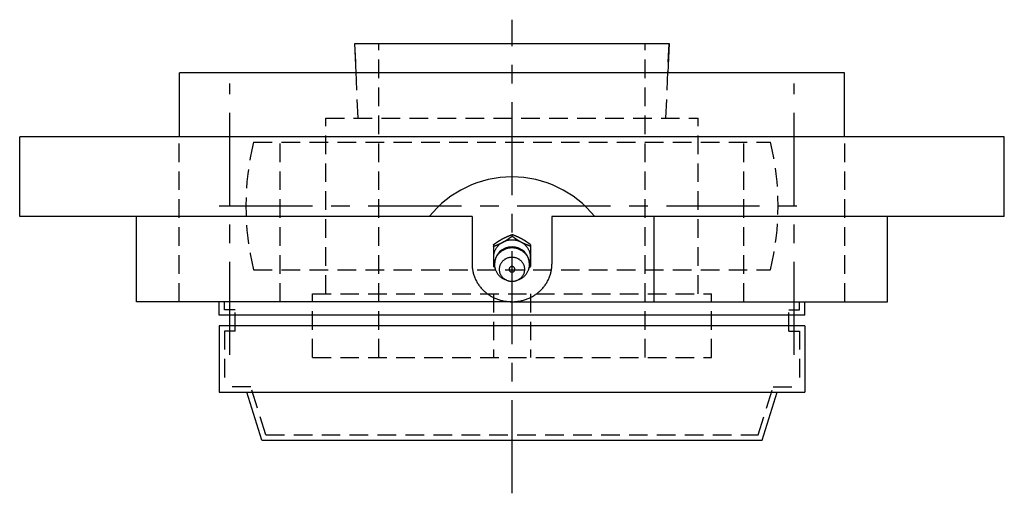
# Model space of a CAD drawing. Extents: x -103 to 232, y -102 to 232.
# Tile 11 of 12: x -93 to 92, y 143 to 232. Entities that reach past the tile are written whole.
import ezdxf

# ---------------------------------------------------------------- set-up
doc = ezdxf.new("R2010")
doc.units = 0
doc.header["$LTSCALE"] = 14
doc.linetypes.add('CENTER', pattern=[2, 1.25, -0.25, 0.25, -0.25])
doc.linetypes.add('HIDDEN', pattern=[0.375, 0.25, -0.125])
doc.layers.get('0').update_dxf_attribs({"linetype": 'CONTINUOUS'})
doc.layers.add('CENTER', color=1, linetype='CENTER')
doc.layers.add('HIDDEN', color=3, linetype='HIDDEN')

msp = doc.modelspace()

# ---------------------------------------------------------------- linework, layer by layer
for p, q in [((-29.27, 221.5), (-29.5, 227)), ((-29.5, 227), (29.5, 227)), ((29.5, 227), (29.27, 221.5)), ((-62.5, 209.5), (-62.5, 221.5)), ((62.5, 221.5), (-62.5, 221.5)), ((62.5, 209.5), (62.5, 221.5)), ((92.5, 209.5), (-92.5, 209.5)), ((-92.5, 194.5), (-92.5, 209.5)), ((92.5, 194.5), (92.5, 209.5)), ((-7.5, 194.5), (-92.5, 194.5)), ((-70.53, 178.5), (-70.53, 194.5)), ((-7.5, 194.5), (-7.5, 185.55)), ((92.5, 194.5), (7.5, 194.5)), ((7.5, 194.5), (7.5, 185.55)), ((26.73, 178.5), (26.73, 194.5)), ((70.53, 178.5), (70.53, 194.5)), ((-3.5, 189.21), (-3.5, 185.1)), ((3.5, 189.21), (3.5, 185.1)), ((-3.24, 184.91), (-3.5, 185.1)), ((3.24, 184.91), (3.5, 185.1)), ((0, 178.5), (-70.53, 178.5)), ((-55, 176), (-55, 178.5)), ((0, 178.5), (70.53, 178.5)), ((55, 176), (55, 178.5)), ((55, 176), (-55, 176)), ((-53, 174), (-53, 176)), ((53, 174), (53, 176)), ((55, 174), (-55, 174)), ((-55, 174), (-55, 161.5)), ((55, 174), (55, 161.5)), ((-55, 161.5), (55, 161.5)), ((-47, 152.5), (-49.8, 161.5)), ((47, 152.5), (49.8, 161.5)), ((-47, 152.5), (47, 152.5))]:
    msp.add_line(p, q)
at = {"linetype": 'CONTINUOUS'}
for p, q in [((0, 190.8), (0, 191.11)), ((-0.96, 182.53), (-1.33, 182.68)), ((0.96, 182.53), (1.33, 182.68))]:
    msp.add_line(p, q, dxfattribs=at)
for points in [[(-3.5, 189.21, 0), (-3.48, 189.23, 0), (-3.46, 189.24, 0), (-3.44, 189.26, 0), (-3.42, 189.27, 0), (-3.4, 189.29, 0), (-3.38, 189.3, 0), (-3.36, 189.32, 0), (-3.34, 189.33, 0), (-3.31, 189.34, 0), (-3.29, 189.36, 0), (-3.27, 189.37, 0), (-3.25, 189.39, 0), (-3.23, 189.4, 0), (-3.21, 189.42, 0), (-3.19, 189.43, 0), (-3.17, 189.45, 0), (-3.15, 189.46, 0), (-3.13, 189.48, 0), (-3.11, 189.49, 0), (-3.09, 189.5, 0), (-3.07, 189.52, 0), (-3.05, 189.53, 0), (-3.03, 189.55, 0), (-3.01, 189.56, 0), (-2.99, 189.58, 0), (-2.96, 189.59, 0), (-2.94, 189.61, 0), (-2.92, 189.62, 0), (-2.9, 189.63, 0), (-2.88, 189.65, 0), (-2.86, 189.66, 0), (-2.84, 189.68, 0), (-2.82, 189.69, 0), (-2.8, 189.71, 0), (-2.78, 189.72, 0), (-2.76, 189.73, 0), (-2.74, 189.75, 0), (-2.71, 189.76, 0), (-2.69, 189.78, 0), (-2.67, 189.79, 0), (-2.65, 189.8, 0), (-2.63, 189.82, 0), (-2.61, 189.83, 0), (-2.59, 189.85, 0), (-2.57, 189.86, 0), (-2.55, 189.87, 0), (-2.53, 189.89, 0), (-2.51, 189.9, 0), (-2.48, 189.91, 0), (-2.46, 189.93, 0), (-2.44, 189.94, 0), (-2.42, 189.96, 0), (-2.4, 189.97, 0), (-2.38, 189.98, 0), (-2.36, 190, 0), (-2.34, 190.01, 0), (-2.31, 190.02, 0), (-2.29, 190.03, 0), (-2.27, 190.05, 0), (-2.25, 190.06, 0), (-2.23, 190.07, 0), (-2.21, 190.09, 0), (-2.19, 190.1, 0), (-2.16, 190.11, 0), (-2.14, 190.13, 0), (-2.12, 190.14, 0), (-2.1, 190.15, 0), (-2.08, 190.16, 0), (-2.06, 190.18, 0), (-2.03, 190.19, 0), (-2.01, 190.2, 0), (-1.99, 190.21, 0), (-1.97, 190.23, 0), (-1.95, 190.24, 0), (-1.93, 190.25, 0), (-1.9, 190.26, 0), (-1.88, 190.28, 0), (-1.86, 190.29, 0), (-1.84, 190.3, 0), (-1.82, 190.31, 0), (-1.79, 190.32, 0), (-1.77, 190.34, 0), (-1.75, 190.35, 0), (-1.73, 190.36, 0), (-1.71, 190.37, 0), (-1.68, 190.38, 0), (-1.66, 190.39, 0), (-1.64, 190.41, 0), (-1.62, 190.42, 0), (-1.59, 190.43, 0), (-1.57, 190.44, 0), (-1.55, 190.45, 0), (-1.53, 190.46, 0), (-1.5, 190.47, 0), (-1.48, 190.48, 0), (-1.46, 190.49, 0), (-1.44, 190.5, 0), (-1.41, 190.52, 0), (-1.39, 190.53, 0), (-1.37, 190.54, 0), (-1.35, 190.55, 0), (-1.32, 190.56, 0), (-1.3, 190.57, 0), (-1.28, 190.58, 0), (-1.26, 190.59, 0), (-1.23, 190.6, 0), (-1.21, 190.61, 0), (-1.19, 190.62, 0), (-1.16, 190.63, 0), (-1.14, 190.64, 0), (-1.12, 190.65, 0), (-1.1, 190.66, 0), (-1.07, 190.67, 0), (-1.05, 190.68, 0), (-1.03, 190.69, 0), (-1, 190.7, 0), (-0.98, 190.71, 0), (-0.96, 190.72, 0), (-0.93, 190.73, 0), (-0.91, 190.74, 0), (-0.89, 190.75, 0), (-0.86, 190.76, 0), (-0.84, 190.77, 0), (-0.82, 190.78, 0), (-0.8, 190.79, 0), (-0.77, 190.8, 0), (-0.75, 190.81, 0), (-0.73, 190.82, 0), (-0.7, 190.83, 0), (-0.68, 190.84, 0), (-0.66, 190.85, 0), (-0.63, 190.86, 0), (-0.61, 190.87, 0), (-0.59, 190.88, 0), (-0.56, 190.89, 0), (-0.54, 190.9, 0), (-0.52, 190.91, 0), (-0.49, 190.92, 0), (-0.47, 190.93, 0), (-0.45, 190.94, 0), (-0.42, 190.94, 0), (-0.4, 190.96, 0), (-0.38, 190.96, 0), (-0.35, 190.97, 0), (-0.33, 190.98, 0), (-0.3, 190.99, 0), (-0.28, 191, 0), (-0.26, 191.01, 0), (-0.23, 191.02, 0), (-0.21, 191.03, 0), (-0.19, 191.04, 0), (-0.16, 191.05, 0), (-0.14, 191.06, 0), (-0.12, 191.07, 0), (-0.09, 191.08, 0), (-0.07, 191.09, 0), (-0.05, 191.09, 0), (-0.02, 191.1, 0), (0, 191.11, 0)], [(-3.5, 188.9, 0), (-3.48, 188.91, 0), (-3.45, 188.92, 0), (-3.43, 188.93, 0), (-3.41, 188.94, 0), (-3.38, 188.95, 0), (-3.36, 188.96, 0), (-3.34, 188.97, 0), (-3.31, 188.97, 0), (-3.29, 188.98, 0), (-3.27, 188.99, 0), (-3.24, 189, 0), (-3.22, 189.01, 0), (-3.19, 189.02, 0), (-3.17, 189.03, 0), (-3.15, 189.04, 0), (-3.12, 189.05, 0), (-3.1, 189.06, 0), (-3.08, 189.07, 0), (-3.05, 189.08, 0), (-3.03, 189.09, 0), (-3.01, 189.09, 0), (-2.98, 189.1, 0), (-2.96, 189.11, 0), (-2.94, 189.12, 0), (-2.91, 189.13, 0), (-2.89, 189.14, 0), (-2.87, 189.15, 0), (-2.84, 189.16, 0), (-2.82, 189.17, 0), (-2.8, 189.18, 0), (-2.77, 189.19, 0), (-2.75, 189.2, 0), (-2.73, 189.21, 0), (-2.7, 189.22, 0), (-2.68, 189.23, 0), (-2.66, 189.24, 0), (-2.63, 189.25, 0), (-2.61, 189.26, 0), (-2.59, 189.27, 0), (-2.57, 189.28, 0), (-2.54, 189.29, 0), (-2.52, 189.3, 0), (-2.5, 189.31, 0), (-2.47, 189.32, 0), (-2.45, 189.33, 0), (-2.43, 189.34, 0), (-2.4, 189.35, 0), (-2.38, 189.36, 0), (-2.36, 189.37, 0), (-2.34, 189.38, 0), (-2.31, 189.39, 0), (-2.29, 189.4, 0), (-2.27, 189.41, 0), (-2.24, 189.42, 0), (-2.22, 189.43, 0), (-2.2, 189.44, 0), (-2.18, 189.45, 0), (-2.15, 189.46, 0), (-2.13, 189.47, 0), (-2.11, 189.48, 0), (-2.08, 189.5, 0), (-2.06, 189.51, 0), (-2.04, 189.52, 0), (-2.02, 189.53, 0), (-1.99, 189.54, 0), (-1.97, 189.55, 0), (-1.95, 189.56, 0), (-1.93, 189.57, 0), (-1.9, 189.58, 0), (-1.88, 189.59, 0), (-1.86, 189.61, 0), (-1.84, 189.62, 0), (-1.82, 189.63, 0), (-1.79, 189.64, 0), (-1.77, 189.65, 0), (-1.75, 189.66, 0), (-1.73, 189.68, 0), (-1.7, 189.69, 0), (-1.68, 189.7, 0), (-1.66, 189.71, 0), (-1.64, 189.72, 0), (-1.62, 189.74, 0), (-1.6, 189.75, 0), (-1.57, 189.76, 0), (-1.55, 189.77, 0), (-1.53, 189.78, 0), (-1.51, 189.8, 0), (-1.49, 189.81, 0), (-1.46, 189.82, 0), (-1.44, 189.83, 0), (-1.42, 189.85, 0), (-1.4, 189.86, 0), (-1.38, 189.87, 0), (-1.36, 189.88, 0), (-1.33, 189.9, 0), (-1.31, 189.91, 0), (-1.29, 189.92, 0), (-1.27, 189.94, 0), (-1.25, 189.95, 0), (-1.23, 189.96, 0), (-1.21, 189.98, 0), (-1.19, 189.99, 0), (-1.16, 190, 0), (-1.14, 190.02, 0), (-1.12, 190.03, 0), (-1.1, 190.04, 0), (-1.08, 190.06, 0), (-1.06, 190.07, 0), (-1.04, 190.08, 0), (-1.02, 190.1, 0), (-0.99, 190.11, 0), (-0.97, 190.12, 0), (-0.95, 190.14, 0), (-0.93, 190.15, 0), (-0.91, 190.17, 0), (-0.89, 190.18, 0), (-0.87, 190.19, 0), (-0.85, 190.21, 0), (-0.83, 190.22, 0), (-0.81, 190.24, 0), (-0.78, 190.25, 0), (-0.76, 190.26, 0), (-0.74, 190.28, 0), (-0.72, 190.29, 0), (-0.7, 190.31, 0), (-0.68, 190.32, 0), (-0.66, 190.33, 0), (-0.64, 190.35, 0), (-0.62, 190.36, 0), (-0.6, 190.38, 0), (-0.58, 190.39, 0), (-0.56, 190.41, 0), (-0.54, 190.42, 0), (-0.51, 190.44, 0), (-0.49, 190.45, 0), (-0.47, 190.46, 0), (-0.45, 190.48, 0), (-0.43, 190.49, 0), (-0.41, 190.51, 0), (-0.39, 190.52, 0), (-0.37, 190.54, 0), (-0.35, 190.55, 0), (-0.33, 190.56, 0), (-0.31, 190.58, 0), (-0.29, 190.59, 0), (-0.27, 190.61, 0), (-0.25, 190.62, 0), (-0.23, 190.64, 0), (-0.21, 190.65, 0), (-0.18, 190.67, 0), (-0.16, 190.68, 0), (-0.14, 190.7, 0), (-0.12, 190.71, 0), (-0.1, 190.73, 0), (-0.08, 190.74, 0), (-0.06, 190.75, 0), (-0.04, 190.77, 0), (-0.02, 190.78, 0), (0, 190.8, 0)], [(3.5, 189.21, 0), (3.48, 189.23, 0), (3.46, 189.24, 0), (3.44, 189.26, 0), (3.42, 189.27, 0), (3.4, 189.29, 0), (3.38, 189.3, 0), (3.36, 189.32, 0), (3.34, 189.33, 0), (3.31, 189.34, 0), (3.29, 189.36, 0), (3.27, 189.37, 0), (3.25, 189.39, 0), (3.23, 189.4, 0), (3.21, 189.42, 0), (3.19, 189.43, 0), (3.17, 189.45, 0), (3.15, 189.46, 0), (3.13, 189.48, 0), (3.11, 189.49, 0), (3.09, 189.5, 0), (3.07, 189.52, 0), (3.05, 189.53, 0), (3.03, 189.55, 0), (3.01, 189.56, 0), (2.99, 189.58, 0), (2.96, 189.59, 0), (2.94, 189.61, 0), (2.92, 189.62, 0), (2.9, 189.63, 0), (2.88, 189.65, 0), (2.86, 189.66, 0), (2.84, 189.68, 0), (2.82, 189.69, 0), (2.8, 189.71, 0), (2.78, 189.72, 0), (2.76, 189.73, 0), (2.74, 189.75, 0), (2.71, 189.76, 0), (2.69, 189.78, 0), (2.67, 189.79, 0), (2.65, 189.8, 0), (2.63, 189.82, 0), (2.61, 189.83, 0), (2.59, 189.85, 0), (2.57, 189.86, 0), (2.55, 189.87, 0), (2.53, 189.89, 0), (2.51, 189.9, 0), (2.48, 189.91, 0), (2.46, 189.93, 0), (2.44, 189.94, 0), (2.42, 189.96, 0), (2.4, 189.97, 0), (2.38, 189.98, 0), (2.36, 190, 0), (2.34, 190.01, 0), (2.31, 190.02, 0), (2.29, 190.03, 0), (2.27, 190.05, 0), (2.25, 190.06, 0), (2.23, 190.07, 0), (2.21, 190.09, 0), (2.19, 190.1, 0), (2.16, 190.11, 0), (2.14, 190.13, 0), (2.12, 190.14, 0), (2.1, 190.15, 0), (2.08, 190.16, 0), (2.06, 190.18, 0), (2.03, 190.19, 0), (2.01, 190.2, 0), (1.99, 190.21, 0), (1.97, 190.23, 0), (1.95, 190.24, 0), (1.93, 190.25, 0), (1.9, 190.26, 0), (1.88, 190.28, 0), (1.86, 190.29, 0), (1.84, 190.3, 0), (1.82, 190.31, 0), (1.79, 190.32, 0), (1.77, 190.34, 0), (1.75, 190.35, 0), (1.73, 190.36, 0), (1.71, 190.37, 0), (1.68, 190.38, 0), (1.66, 190.39, 0), (1.64, 190.41, 0), (1.62, 190.42, 0), (1.59, 190.43, 0), (1.57, 190.44, 0), (1.55, 190.45, 0), (1.53, 190.46, 0), (1.5, 190.47, 0), (1.48, 190.48, 0), (1.46, 190.49, 0), (1.44, 190.5, 0), (1.41, 190.52, 0), (1.39, 190.53, 0), (1.37, 190.54, 0), (1.35, 190.55, 0), (1.32, 190.56, 0), (1.3, 190.57, 0), (1.28, 190.58, 0), (1.26, 190.59, 0), (1.23, 190.6, 0), (1.21, 190.61, 0), (1.19, 190.62, 0), (1.16, 190.63, 0), (1.14, 190.64, 0), (1.12, 190.65, 0), (1.1, 190.66, 0), (1.07, 190.67, 0), (1.05, 190.68, 0), (1.03, 190.69, 0), (1, 190.7, 0), (0.98, 190.71, 0), (0.96, 190.72, 0), (0.93, 190.73, 0), (0.91, 190.74, 0), (0.89, 190.75, 0), (0.86, 190.76, 0), (0.84, 190.77, 0), (0.82, 190.78, 0), (0.8, 190.79, 0), (0.77, 190.8, 0), (0.75, 190.81, 0), (0.73, 190.82, 0), (0.7, 190.83, 0), (0.68, 190.84, 0), (0.66, 190.85, 0), (0.63, 190.86, 0), (0.61, 190.87, 0), (0.59, 190.88, 0), (0.56, 190.89, 0), (0.54, 190.9, 0), (0.52, 190.91, 0), (0.49, 190.92, 0), (0.47, 190.93, 0), (0.45, 190.94, 0), (0.42, 190.94, 0), (0.4, 190.96, 0), (0.38, 190.96, 0), (0.35, 190.97, 0), (0.33, 190.98, 0), (0.3, 190.99, 0), (0.28, 191, 0), (0.26, 191.01, 0), (0.23, 191.02, 0), (0.21, 191.03, 0), (0.19, 191.04, 0), (0.16, 191.05, 0), (0.14, 191.06, 0), (0.12, 191.07, 0), (0.09, 191.08, 0), (0.07, 191.09, 0), (0.05, 191.09, 0), (0.02, 191.1, 0), (0, 191.11, 0)], [(3.5, 188.9, 0), (3.48, 188.91, 0), (3.45, 188.92, 0), (3.43, 188.93, 0), (3.41, 188.94, 0), (3.38, 188.95, 0), (3.36, 188.96, 0), (3.34, 188.97, 0), (3.31, 188.97, 0), (3.29, 188.98, 0), (3.27, 188.99, 0), (3.24, 189, 0), (3.22, 189.01, 0), (3.19, 189.02, 0), (3.17, 189.03, 0), (3.15, 189.04, 0), (3.12, 189.05, 0), (3.1, 189.06, 0), (3.08, 189.07, 0), (3.05, 189.08, 0), (3.03, 189.09, 0), (3.01, 189.09, 0), (2.98, 189.1, 0), (2.96, 189.11, 0), (2.94, 189.12, 0), (2.91, 189.13, 0), (2.89, 189.14, 0), (2.87, 189.15, 0), (2.84, 189.16, 0), (2.82, 189.17, 0), (2.8, 189.18, 0), (2.77, 189.19, 0), (2.75, 189.2, 0), (2.73, 189.21, 0), (2.7, 189.22, 0), (2.68, 189.23, 0), (2.66, 189.24, 0), (2.63, 189.25, 0), (2.61, 189.26, 0), (2.59, 189.27, 0), (2.57, 189.28, 0), (2.54, 189.29, 0), (2.52, 189.3, 0), (2.5, 189.31, 0), (2.47, 189.32, 0), (2.45, 189.33, 0), (2.43, 189.34, 0), (2.4, 189.35, 0), (2.38, 189.36, 0), (2.36, 189.37, 0), (2.34, 189.38, 0), (2.31, 189.39, 0), (2.29, 189.4, 0), (2.27, 189.41, 0), (2.24, 189.42, 0), (2.22, 189.43, 0), (2.2, 189.44, 0), (2.18, 189.45, 0), (2.15, 189.46, 0), (2.13, 189.47, 0), (2.11, 189.48, 0), (2.08, 189.5, 0), (2.06, 189.51, 0), (2.04, 189.52, 0), (2.02, 189.53, 0), (1.99, 189.54, 0), (1.97, 189.55, 0), (1.95, 189.56, 0), (1.93, 189.57, 0), (1.9, 189.58, 0), (1.88, 189.59, 0), (1.86, 189.61, 0), (1.84, 189.62, 0), (1.82, 189.63, 0), (1.79, 189.64, 0), (1.77, 189.65, 0), (1.75, 189.66, 0), (1.73, 189.68, 0), (1.7, 189.69, 0), (1.68, 189.7, 0), (1.66, 189.71, 0), (1.64, 189.72, 0), (1.62, 189.74, 0), (1.6, 189.75, 0), (1.57, 189.76, 0), (1.55, 189.77, 0), (1.53, 189.78, 0), (1.51, 189.8, 0), (1.49, 189.81, 0), (1.46, 189.82, 0), (1.44, 189.83, 0), (1.42, 189.85, 0), (1.4, 189.86, 0), (1.38, 189.87, 0), (1.36, 189.88, 0), (1.33, 189.9, 0), (1.31, 189.91, 0), (1.29, 189.92, 0), (1.27, 189.94, 0), (1.25, 189.95, 0), (1.23, 189.96, 0), (1.21, 189.98, 0), (1.19, 189.99, 0), (1.16, 190, 0), (1.14, 190.02, 0), (1.12, 190.03, 0), (1.1, 190.04, 0), (1.08, 190.06, 0), (1.06, 190.07, 0), (1.04, 190.08, 0), (1.02, 190.1, 0), (0.99, 190.11, 0), (0.97, 190.12, 0), (0.95, 190.14, 0), (0.93, 190.15, 0), (0.91, 190.17, 0), (0.89, 190.18, 0), (0.87, 190.19, 0), (0.85, 190.21, 0), (0.83, 190.22, 0), (0.81, 190.24, 0), (0.78, 190.25, 0), (0.76, 190.26, 0), (0.74, 190.28, 0), (0.72, 190.29, 0), (0.7, 190.31, 0), (0.68, 190.32, 0), (0.66, 190.33, 0), (0.64, 190.35, 0), (0.62, 190.36, 0), (0.6, 190.38, 0), (0.58, 190.39, 0), (0.56, 190.41, 0), (0.54, 190.42, 0), (0.51, 190.44, 0), (0.49, 190.45, 0), (0.47, 190.46, 0), (0.45, 190.48, 0), (0.43, 190.49, 0), (0.41, 190.51, 0), (0.39, 190.52, 0), (0.37, 190.54, 0), (0.35, 190.55, 0), (0.33, 190.56, 0), (0.31, 190.58, 0), (0.29, 190.59, 0), (0.27, 190.61, 0), (0.25, 190.62, 0), (0.23, 190.64, 0), (0.21, 190.65, 0), (0.18, 190.67, 0), (0.16, 190.68, 0), (0.14, 190.7, 0), (0.12, 190.71, 0), (0.1, 190.73, 0), (0.08, 190.74, 0), (0.06, 190.75, 0), (0.04, 190.77, 0), (0.02, 190.78, 0), (0, 190.8, 0)], [(-7.5, 185.55, 0), (-7.5, 185.38, 0), (-7.49, 185.2, 0), (-7.48, 185.03, 0), (-7.46, 184.86, 0), (-7.44, 184.69, 0), (-7.42, 184.51, 0), (-7.39, 184.34, 0), (-7.36, 184.17, 0), (-7.32, 184, 0), (-7.28, 183.84, 0), (-7.23, 183.67, 0), (-7.18, 183.5, 0), (-7.12, 183.34, 0), (-7.06, 183.17, 0), (-7, 183.01, 0), (-6.93, 182.85, 0), (-6.86, 182.69, 0), (-6.78, 182.53, 0), (-6.7, 182.38, 0), (-6.61, 182.22, 0), (-6.53, 182.07, 0), (-6.43, 181.92, 0), (-6.34, 181.78, 0), (-6.24, 181.63, 0), (-6.13, 181.49, 0), (-6.02, 181.35, 0), (-5.91, 181.21, 0), (-5.8, 181.08, 0), (-5.68, 180.94, 0), (-5.56, 180.81, 0), (-5.43, 180.69, 0), (-5.3, 180.56, 0), (-5.17, 180.44, 0), (-5.04, 180.33, 0), (-4.9, 180.21, 0), (-4.76, 180.1, 0), (-4.61, 179.99, 0), (-4.47, 179.89, 0), (-4.32, 179.79, 0), (-4.17, 179.69, 0), (-4.01, 179.59, 0), (-3.86, 179.5, 0), (-3.7, 179.42, 0), (-3.54, 179.33, 0), (-3.37, 179.25, 0), (-3.21, 179.18, 0), (-3.04, 179.1, 0), (-2.87, 179.04, 0), (-2.7, 178.97, 0), (-2.53, 178.91, 0), (-2.35, 178.86, 0), (-2.18, 178.8, 0), (-2, 178.75, 0), (-1.82, 178.71, 0), (-1.64, 178.67, 0), (-1.46, 178.63, 0), (-1.28, 178.6, 0), (-1.1, 178.58, 0), (-0.92, 178.55, 0), (-0.74, 178.53, 0), (-0.55, 178.52, 0), (-0.37, 178.51, 0), (-0.18, 178.5, 0), (0, 178.5, 0), (0.18, 178.5, 0), (0.37, 178.51, 0), (0.55, 178.52, 0), (0.74, 178.53, 0), (0.92, 178.55, 0), (1.1, 178.58, 0), (1.28, 178.6, 0), (1.46, 178.63, 0), (1.64, 178.67, 0), (1.82, 178.71, 0), (2, 178.75, 0), (2.18, 178.8, 0), (2.35, 178.86, 0), (2.53, 178.91, 0), (2.7, 178.97, 0), (2.87, 179.04, 0), (3.04, 179.1, 0), (3.21, 179.18, 0), (3.37, 179.25, 0), (3.54, 179.33, 0), (3.7, 179.42, 0), (3.86, 179.5, 0), (4.01, 179.59, 0), (4.17, 179.69, 0), (4.32, 179.79, 0), (4.47, 179.89, 0), (4.61, 179.99, 0), (4.76, 180.1, 0), (4.9, 180.21, 0), (5.04, 180.33, 0), (5.17, 180.44, 0), (5.3, 180.56, 0), (5.43, 180.69, 0), (5.56, 180.81, 0), (5.68, 180.94, 0), (5.8, 181.08, 0), (5.91, 181.21, 0), (6.02, 181.35, 0), (6.13, 181.49, 0), (6.24, 181.63, 0), (6.34, 181.78, 0), (6.43, 181.92, 0), (6.53, 182.07, 0), (6.61, 182.22, 0), (6.7, 182.38, 0), (6.78, 182.53, 0), (6.86, 182.69, 0), (6.93, 182.85, 0), (7, 183.01, 0), (7.06, 183.17, 0), (7.12, 183.34, 0), (7.18, 183.5, 0), (7.23, 183.67, 0), (7.28, 183.84, 0), (7.32, 184, 0), (7.36, 184.17, 0), (7.39, 184.34, 0), (7.42, 184.51, 0), (7.44, 184.69, 0), (7.46, 184.86, 0), (7.48, 185.03, 0), (7.49, 185.2, 0), (7.5, 185.38, 0), (7.5, 185.55, 0)]]:
    msp.add_polyline3d(points)
for points in [[(3.29, 185.71, 0), (3.33, 185.8, 0), (3.36, 185.89, 0), (3.39, 185.99, 0), (3.41, 186.08, 0), (3.43, 186.18, 0), (3.45, 186.28, 0), (3.47, 186.37, 0), (3.48, 186.47, 0), (3.49, 186.57, 0), (3.5, 186.67, 0), (3.5, 186.77, 0), (3.5, 186.86, 0), (3.5, 186.96, 0), (3.49, 187.06, 0), (3.48, 187.16, 0), (3.47, 187.26, 0), (3.45, 187.35, 0), (3.43, 187.45, 0), (3.41, 187.55, 0), (3.39, 187.64, 0), (3.36, 187.74, 0), (3.33, 187.83, 0), (3.3, 187.93, 0), (3.26, 188.02, 0), (3.22, 188.11, 0), (3.18, 188.2, 0), (3.13, 188.29, 0), (3.08, 188.37, 0), (3.03, 188.46, 0), (2.98, 188.54, 0), (2.92, 188.63, 0), (2.86, 188.71, 0), (2.8, 188.79, 0), (2.74, 188.87, 0), (2.67, 188.94, 0), (2.6, 189.02, 0), (2.53, 189.09, 0), (2.46, 189.16, 0), (2.38, 189.23, 0), (2.3, 189.29, 0), (2.22, 189.36, 0), (2.14, 189.42, 0), (2.06, 189.48, 0), (1.97, 189.53, 0), (1.88, 189.59, 0), (1.8, 189.64, 0), (1.7, 189.69, 0), (1.61, 189.74, 0), (1.52, 189.78, 0), (1.42, 189.82, 0), (1.33, 189.86, 0), (1.23, 189.9, 0), (1.13, 189.93, 0), (1.03, 189.96, 0), (0.93, 189.99, 0), (0.83, 190.01, 0), (0.73, 190.03, 0), (0.63, 190.05, 0), (0.52, 190.07, 0), (0.42, 190.08, 0), (0.31, 190.09, 0), (0.21, 190.1, 0), (0.1, 190.1, 0), (0, 190.1, 0), (-0.1, 190.1, 0), (-0.21, 190.1, 0), (-0.31, 190.09, 0), (-0.42, 190.08, 0), (-0.52, 190.07, 0), (-0.63, 190.05, 0), (-0.73, 190.03, 0), (-0.83, 190.01, 0), (-0.93, 189.99, 0), (-1.03, 189.96, 0), (-1.13, 189.93, 0), (-1.23, 189.9, 0), (-1.33, 189.86, 0), (-1.42, 189.82, 0), (-1.52, 189.78, 0), (-1.61, 189.74, 0), (-1.7, 189.69, 0), (-1.8, 189.64, 0), (-1.88, 189.59, 0), (-1.97, 189.53, 0), (-2.06, 189.48, 0), (-2.14, 189.42, 0), (-2.22, 189.36, 0), (-2.3, 189.29, 0), (-2.38, 189.23, 0), (-2.46, 189.16, 0), (-2.53, 189.09, 0), (-2.6, 189.02, 0), (-2.67, 188.94, 0), (-2.74, 188.87, 0), (-2.8, 188.79, 0), (-2.86, 188.71, 0), (-2.92, 188.63, 0), (-2.98, 188.54, 0), (-3.03, 188.46, 0), (-3.08, 188.37, 0), (-3.13, 188.29, 0), (-3.18, 188.2, 0), (-3.22, 188.11, 0), (-3.26, 188.02, 0), (-3.3, 187.93, 0), (-3.33, 187.83, 0), (-3.36, 187.74, 0), (-3.39, 187.64, 0), (-3.41, 187.55, 0), (-3.43, 187.45, 0), (-3.45, 187.35, 0), (-3.47, 187.26, 0), (-3.48, 187.16, 0), (-3.49, 187.06, 0), (-3.5, 186.96, 0), (-3.5, 186.86, 0), (-3.5, 186.77, 0), (-3.5, 186.67, 0), (-3.49, 186.57, 0), (-3.48, 186.47, 0), (-3.47, 186.37, 0), (-3.45, 186.28, 0), (-3.43, 186.18, 0), (-3.41, 186.08, 0), (-3.39, 185.99, 0), (-3.36, 185.89, 0), (-3.33, 185.8, 0), (-3.29, 185.71, 0)], [(1.33, 182.68, 0), (1.45, 182.73, 0), (1.58, 182.79, 0), (1.7, 182.86, 0), (1.82, 182.93, 0), (1.93, 183, 0), (2.05, 183.08, 0), (2.16, 183.17, 0), (2.26, 183.26, 0), (2.36, 183.35, 0), (2.46, 183.44, 0), (2.55, 183.55, 0), (2.64, 183.65, 0), (2.72, 183.76, 0), (2.79, 183.87, 0), (2.87, 183.98, 0), (2.93, 184.1, 0), (3, 184.22, 0), (3.05, 184.34, 0), (3.1, 184.46, 0), (3.15, 184.59, 0), (3.19, 184.71, 0), (3.22, 184.84, 0), (3.25, 184.97, 0), (3.27, 185.1, 0), (3.29, 185.23, 0), (3.3, 185.36, 0), (3.3, 185.5, 0), (3.3, 185.63, 0), (3.29, 185.76, 0), (3.28, 185.89, 0), (3.26, 186.02, 0), (3.23, 186.15, 0), (3.2, 186.28, 0), (3.16, 186.41, 0), (3.12, 186.53, 0), (3.07, 186.66, 0), (3.01, 186.78, 0), (2.95, 186.9, 0), (2.89, 187.02, 0), (2.82, 187.13, 0), (2.74, 187.24, 0), (2.66, 187.35, 0), (2.58, 187.46, 0), (2.48, 187.56, 0), (2.39, 187.65, 0), (2.29, 187.75, 0), (2.19, 187.84, 0), (2.08, 187.92, 0), (1.97, 188, 0), (1.85, 188.08, 0), (1.74, 188.15, 0), (1.62, 188.22, 0), (1.49, 188.28, 0), (1.36, 188.34, 0), (1.24, 188.39, 0), (1.1, 188.44, 0), (0.97, 188.48, 0), (0.83, 188.52, 0), (0.7, 188.55, 0), (0.56, 188.57, 0), (0.42, 188.59, 0), (0.28, 188.61, 0), (0.14, 188.61, 0), (0, 188.62, 0), (-0.14, 188.61, 0), (-0.28, 188.61, 0), (-0.42, 188.59, 0), (-0.56, 188.57, 0), (-0.7, 188.55, 0), (-0.83, 188.52, 0), (-0.97, 188.48, 0), (-1.1, 188.44, 0), (-1.24, 188.39, 0), (-1.36, 188.34, 0), (-1.49, 188.28, 0), (-1.62, 188.22, 0), (-1.74, 188.15, 0), (-1.85, 188.08, 0), (-1.97, 188, 0), (-2.08, 187.92, 0), (-2.19, 187.84, 0), (-2.29, 187.75, 0), (-2.39, 187.65, 0), (-2.48, 187.56, 0), (-2.58, 187.46, 0), (-2.66, 187.35, 0), (-2.74, 187.24, 0), (-2.82, 187.13, 0), (-2.89, 187.02, 0), (-2.95, 186.9, 0), (-3.01, 186.78, 0), (-3.07, 186.66, 0), (-3.12, 186.53, 0), (-3.16, 186.41, 0), (-3.2, 186.28, 0), (-3.23, 186.15, 0), (-3.26, 186.02, 0), (-3.28, 185.89, 0), (-3.29, 185.76, 0), (-3.3, 185.63, 0), (-3.3, 185.5, 0), (-3.3, 185.36, 0), (-3.29, 185.23, 0), (-3.27, 185.1, 0), (-3.25, 184.97, 0), (-3.22, 184.84, 0), (-3.19, 184.71, 0), (-3.15, 184.59, 0), (-3.1, 184.46, 0), (-3.05, 184.34, 0), (-3, 184.22, 0), (-2.93, 184.1, 0), (-2.87, 183.98, 0), (-2.79, 183.87, 0), (-2.72, 183.76, 0), (-2.64, 183.65, 0), (-2.55, 183.55, 0), (-2.46, 183.44, 0), (-2.36, 183.35, 0), (-2.26, 183.26, 0), (-2.16, 183.17, 0), (-2.05, 183.08, 0), (-1.93, 183, 0), (-1.82, 182.93, 0), (-1.7, 182.86, 0), (-1.58, 182.79, 0), (-1.45, 182.73, 0), (-1.33, 182.68, 0)], [(2.4, 184.59, 0), (2.4, 184.7, 0), (2.39, 184.81, 0), (2.37, 184.92, 0), (2.35, 185.03, 0), (2.33, 185.14, 0), (2.3, 185.25, 0), (2.26, 185.35, 0), (2.22, 185.46, 0), (2.17, 185.56, 0), (2.12, 185.66, 0), (2.06, 185.75, 0), (2, 185.85, 0), (1.93, 185.94, 0), (1.86, 186.02, 0), (1.78, 186.11, 0), (1.7, 186.19, 0), (1.61, 186.26, 0), (1.52, 186.34, 0), (1.43, 186.4, 0), (1.33, 186.47, 0), (1.23, 186.53, 0), (1.13, 186.58, 0), (1.03, 186.63, 0), (0.92, 186.68, 0), (0.81, 186.72, 0), (0.7, 186.75, 0), (0.58, 186.78, 0), (0.47, 186.81, 0), (0.35, 186.82, 0), (0.24, 186.84, 0), (0.12, 186.84, 0), (0, 186.85, 0), (-0.12, 186.84, 0), (-0.24, 186.84, 0), (-0.35, 186.82, 0), (-0.47, 186.81, 0), (-0.58, 186.78, 0), (-0.7, 186.75, 0), (-0.81, 186.72, 0), (-0.92, 186.68, 0), (-1.03, 186.63, 0), (-1.13, 186.58, 0), (-1.23, 186.53, 0), (-1.33, 186.47, 0), (-1.43, 186.4, 0), (-1.52, 186.34, 0), (-1.61, 186.26, 0), (-1.7, 186.19, 0), (-1.78, 186.11, 0), (-1.86, 186.02, 0), (-1.93, 185.94, 0), (-2, 185.85, 0), (-2.06, 185.75, 0), (-2.12, 185.66, 0), (-2.17, 185.56, 0), (-2.22, 185.46, 0), (-2.26, 185.35, 0), (-2.3, 185.25, 0), (-2.33, 185.14, 0), (-2.35, 185.03, 0), (-2.37, 184.92, 0), (-2.39, 184.81, 0), (-2.4, 184.7, 0), (-2.4, 184.59, 0), (-2.4, 184.48, 0), (-2.39, 184.37, 0), (-2.37, 184.26, 0), (-2.35, 184.15, 0), (-2.33, 184.04, 0), (-2.3, 183.94, 0), (-2.26, 183.83, 0), (-2.22, 183.73, 0), (-2.17, 183.63, 0), (-2.12, 183.53, 0), (-2.06, 183.43, 0), (-2, 183.34, 0), (-1.93, 183.25, 0), (-1.86, 183.16, 0), (-1.78, 183.08, 0), (-1.7, 183, 0), (-1.61, 182.92, 0), (-1.52, 182.85, 0), (-1.43, 182.78, 0), (-1.33, 182.72, 0), (-1.23, 182.66, 0), (-1.13, 182.6, 0), (-1.03, 182.55, 0), (-0.92, 182.51, 0), (-0.81, 182.47, 0), (-0.7, 182.44, 0), (-0.58, 182.41, 0), (-0.47, 182.38, 0), (-0.35, 182.36, 0), (-0.24, 182.35, 0), (-0.12, 182.34, 0), (0, 182.34, 0), (0.12, 182.34, 0), (0.24, 182.35, 0), (0.35, 182.36, 0), (0.47, 182.38, 0), (0.58, 182.41, 0), (0.7, 182.44, 0), (0.81, 182.47, 0), (0.92, 182.51, 0), (1.03, 182.55, 0), (1.13, 182.6, 0), (1.23, 182.66, 0), (1.33, 182.72, 0), (1.43, 182.78, 0), (1.52, 182.85, 0), (1.61, 182.92, 0), (1.7, 183, 0), (1.78, 183.08, 0), (1.86, 183.16, 0), (1.93, 183.25, 0), (2, 183.34, 0), (2.06, 183.43, 0), (2.12, 183.53, 0), (2.17, 183.63, 0), (2.22, 183.73, 0), (2.26, 183.83, 0), (2.3, 183.94, 0), (2.33, 184.04, 0), (2.35, 184.15, 0), (2.37, 184.26, 0), (2.39, 184.37, 0), (2.4, 184.48, 0), (2.4, 184.59, 0)], [(0.55, 184.59, 0), (0.55, 184.62, 0), (0.55, 184.64, 0), (0.55, 184.67, 0), (0.54, 184.69, 0), (0.54, 184.72, 0), (0.53, 184.74, 0), (0.52, 184.77, 0), (0.51, 184.79, 0), (0.5, 184.82, 0), (0.49, 184.84, 0), (0.48, 184.86, 0), (0.46, 184.88, 0), (0.45, 184.9, 0), (0.43, 184.92, 0), (0.41, 184.94, 0), (0.39, 184.96, 0), (0.37, 184.98, 0), (0.35, 185, 0), (0.33, 185.01, 0), (0.31, 185.03, 0), (0.29, 185.04, 0), (0.26, 185.05, 0), (0.24, 185.06, 0), (0.21, 185.07, 0), (0.19, 185.08, 0), (0.16, 185.09, 0), (0.13, 185.1, 0), (0.11, 185.1, 0), (0.08, 185.11, 0), (0.05, 185.11, 0), (0.03, 185.11, 0), (0, 185.11, 0), (-0.03, 185.11, 0), (-0.05, 185.11, 0), (-0.08, 185.11, 0), (-0.11, 185.1, 0), (-0.13, 185.1, 0), (-0.16, 185.09, 0), (-0.19, 185.08, 0), (-0.21, 185.07, 0), (-0.24, 185.06, 0), (-0.26, 185.05, 0), (-0.29, 185.04, 0), (-0.31, 185.03, 0), (-0.33, 185.01, 0), (-0.35, 185, 0), (-0.37, 184.98, 0), (-0.39, 184.96, 0), (-0.41, 184.94, 0), (-0.43, 184.92, 0), (-0.45, 184.9, 0), (-0.46, 184.88, 0), (-0.48, 184.86, 0), (-0.49, 184.84, 0), (-0.5, 184.82, 0), (-0.51, 184.79, 0), (-0.52, 184.77, 0), (-0.53, 184.74, 0), (-0.54, 184.72, 0), (-0.54, 184.69, 0), (-0.55, 184.67, 0), (-0.55, 184.64, 0), (-0.55, 184.62, 0), (-0.55, 184.59, 0), (-0.55, 184.57, 0), (-0.55, 184.54, 0), (-0.55, 184.52, 0), (-0.54, 184.49, 0), (-0.54, 184.47, 0), (-0.53, 184.44, 0), (-0.52, 184.42, 0), (-0.51, 184.39, 0), (-0.5, 184.37, 0), (-0.49, 184.35, 0), (-0.48, 184.32, 0), (-0.46, 184.3, 0), (-0.45, 184.28, 0), (-0.43, 184.26, 0), (-0.41, 184.24, 0), (-0.39, 184.22, 0), (-0.37, 184.21, 0), (-0.35, 184.19, 0), (-0.33, 184.17, 0), (-0.31, 184.16, 0), (-0.29, 184.15, 0), (-0.26, 184.13, 0), (-0.24, 184.12, 0), (-0.21, 184.11, 0), (-0.19, 184.1, 0), (-0.16, 184.09, 0), (-0.13, 184.09, 0), (-0.11, 184.08, 0), (-0.08, 184.08, 0), (-0.05, 184.07, 0), (-0.03, 184.07, 0), (0, 184.07, 0), (0.03, 184.07, 0), (0.05, 184.07, 0), (0.08, 184.08, 0), (0.11, 184.08, 0), (0.13, 184.09, 0), (0.16, 184.09, 0), (0.19, 184.1, 0), (0.21, 184.11, 0), (0.24, 184.12, 0), (0.26, 184.13, 0), (0.29, 184.15, 0), (0.31, 184.16, 0), (0.33, 184.17, 0), (0.35, 184.19, 0), (0.37, 184.21, 0), (0.39, 184.22, 0), (0.41, 184.24, 0), (0.43, 184.26, 0), (0.45, 184.28, 0), (0.46, 184.3, 0), (0.48, 184.32, 0), (0.49, 184.35, 0), (0.5, 184.37, 0), (0.51, 184.39, 0), (0.52, 184.42, 0), (0.53, 184.44, 0), (0.54, 184.47, 0), (0.54, 184.49, 0), (0.55, 184.52, 0), (0.55, 184.54, 0), (0.55, 184.57, 0), (0.55, 184.59, 0)]]:
    msp.add_polyline3d(points, dxfattribs=at)
msp.add_arc((0, 181.95), 20, 38.8687, 141.1313)
msp.add_arc((0, 185.52), 3.3, 0, 180, dxfattribs=at)
at = {"layer": 'CENTER'}
for p, q in [((0, 142.5), (0, 231.5)), ((-53.03, 168.5), (-53.03, 219.5)), ((53.03, 168.5), (53.03, 219.5)), ((-55, 196.5), (55, 196.5))]:
    msp.add_line(p, q, dxfattribs=at)
at = {"layer": 'HIDDEN'}
for p, q in [((-29.5, 227), (29.5, 227)), ((-28.92, 213), (-29.5, 227)), ((-25, 168), (-25, 227)), ((25, 168), (25, 227)), ((28.92, 213), (29.5, 227)), ((-35, 180), (-35, 213)), ((-35, 213), (35, 213)), ((35, 180), (35, 213)), ((-62.53, 178.5), (-62.53, 209.5)), ((-43.53, 178.5), (-43.53, 209.5)), ((43.53, 178.5), (43.53, 209.5)), ((62.53, 178.5), (62.53, 209.5)), ((-48.54, 208.5), (48.54, 208.5)), ((-48.54, 184.5), (48.54, 184.5)), ((-37.5, 180), (37.5, 180)), ((-37.5, 168), (-37.5, 180)), ((-3.5, 180), (-3.5, 168)), ((3.5, 180), (3.5, 168)), ((37.5, 168), (37.5, 180)), ((-54, 177), (-54, 178.5)), ((54, 177), (54, 178.5)), ((-52, 177), (-54, 177)), ((-52, 173), (-52, 177)), ((52, 177), (54, 177)), ((52, 173), (52, 177)), ((-54, 173), (-54, 162.5)), ((-52, 173), (-54, 173)), ((52, 173), (54, 173)), ((54, 173), (54, 162.5)), ((-37.5, 168), (37.5, 168)), ((-49.07, 162.5), (-54, 162.5)), ((-46.26, 153.5), (-49.07, 162.5)), ((46.26, 153.5), (49.07, 162.5)), ((49.07, 162.5), (54, 162.5)), ((-46.26, 153.5), (46.26, 153.5))]:
    msp.add_line(p, q, dxfattribs=at)
for start, end in [(166.1135, 193.8865), (346.1135, 13.8865)]:
    msp.add_arc((0, 196.5), 50, start, end, dxfattribs=at)

doc.saveas('drawing.dxf')
